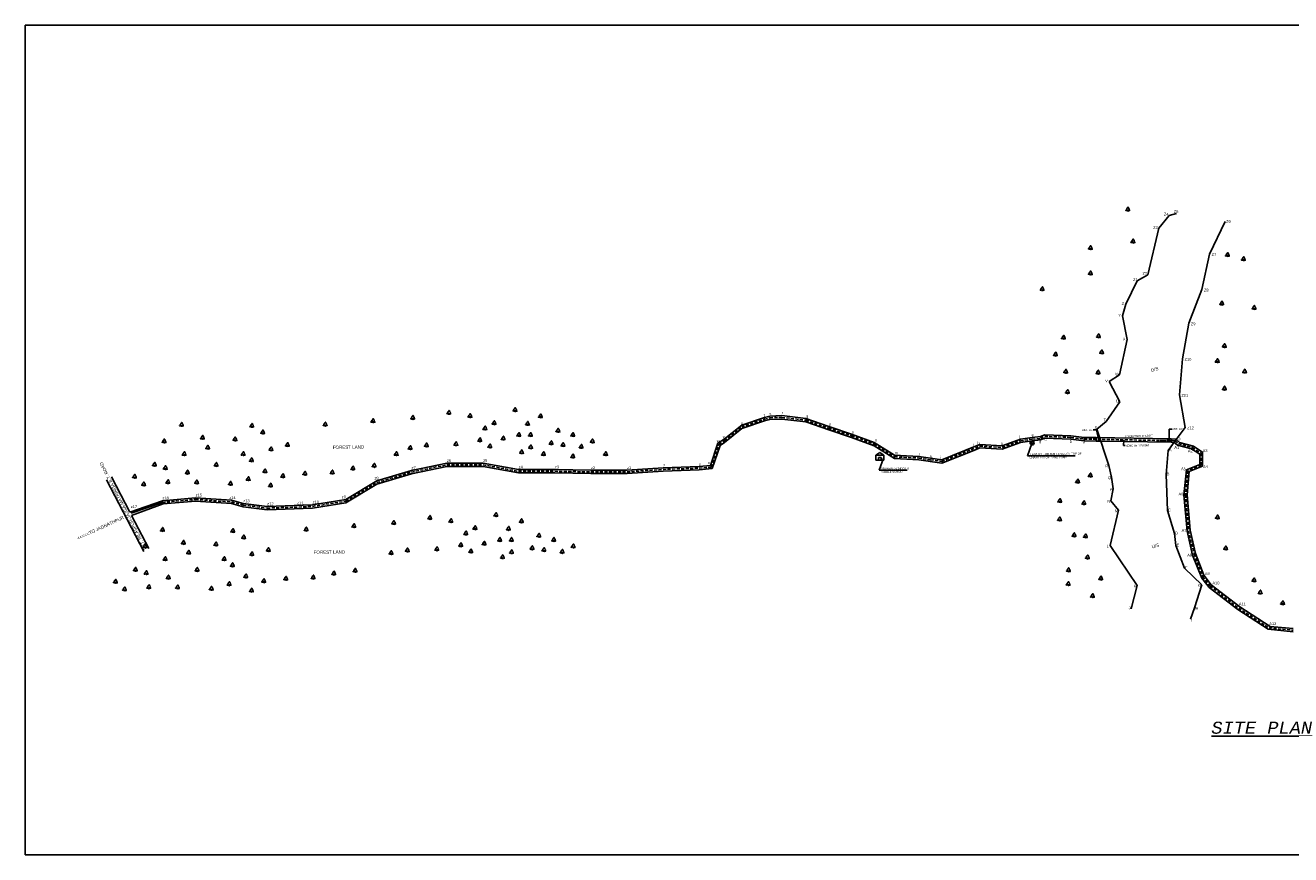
# Model space of a CAD drawing. Header units: metres. Extents: x -5857 to 752810, y -11552 to 2552808.
# Tile 2 of 8: x 16668 to 19819, y -11514 to -9448. Entities that reach past the tile are written whole.
import ezdxf

# ---------------------------------------------------------------- set-up
doc = ezdxf.new("R2010")
doc.units = ezdxf.units.M
doc.header["$MEASUREMENT"] = 0
doc.linetypes.add('DASHED', pattern=[0.75, 0.5, -0.25])
doc.dimstyles.get("Standard").update_dxf_attribs({"dimtxt": 0.18, "dimasz": 0.18, "dimexe": 0.18, "dimexo": 0.0625, "dimgap": 0.09, "dimtad": 0, "dimtih": 1, "dimtoh": 1, "dimdec": 4, "dimzin": 0, "dimdsep": 46, "dimtxsty": 'Standard', "dimcen": 0.09, "dimadec": 0, "dimazin": 0, "dimtfac": 1, "dimtdec": 4, "dimtofl": 0, "dimtmove": 0, "dimatfit": 3, "dimfxl": 1, "dimtolj": 1, "dimtzin": 0, "dimarcsym": 0})

# ---------------------------------------------------------------- blocks, each defined once
blk = doc.blocks.new('Tree - type 3 evergreen elevation')
for points in [[(22.0124, 137.721), (18.5475, 141.5624), (15.5282, 138.2446), (13.8028, 139.3505), (13.3714, 142.1153), (11.2148, 143.2214), (8.1954, 140.4564), (4.7447, 141.0094), (2.1567, 136.0326), (2.1567, 131.6088), (5.6074, 129.9499), (3.0193, 128.2909), (0.4313, 130.5029), (-6.9015, 123.3141), (-6.9015, 121.6552), (-9.9208, 119.9963), (-9.0581, 118.3373), (-6.9015, 115.0195), (-10.7835, 112.2546), (-14.6656, 115.0195), (-16.8222, 114.4665), (-17.6849, 112.2546), (-14.6656, 111.7016), (-14.2342, 107.2778), (-17.6065, 107.8307), (-21.5669, 103.9599), (-17.2536, 103.4069), (-18.9789, 97.8771), (-22.8609, 97.3241), (-27.1743, 94.5593), (-32.3504, 91.7944), (-32.7817, 94.0063), (-36.6638, 85.7116), (-29.7624, 87.3705), (-25.449, 84.6056), (-26.743, 77.9699), (-34.507, 75.205), (-37.9578, 77.4169), (-39.2518, 74.099), (-42.2711, 73.5461), (-44.8592, 70.2282), (-47.8786, 66.3574), (-43.9965, 63.0395), (-41.4085, 64.6985), (-44.3346, 59.8898), (-42.2089, 60.1377), (-42.5159, 55.7849), (-49.6039, 46.4502), (-58.2307, 45.8972), (-62.1127, 43.6853), (-68.5828, 36.4966), (-65.9947, 32.0727), (-50.0352, 32.6257), (-47.0159, 30.4138), (-39.6831, 33.7317), (-34.507, 22.6721), (-32.3504, 22.6721), (-22.4296, 34.8376), (-19.4102, 36.4966), (-17.2536, 33.7317), (-17.2536, 29.8608), (-13.8028, 28.7549), (-9.0581, 28.7549), (-7.3328, 32.6257), (-1.7254, 35.3906), (3.8821, 35.9436), (6.4701, 38.1555), (6.9014, 38.7085), (8.1954, 41.4734), (9.9208, 40.3674), (11.2148, 35.9436), (14.2341, 37.6025), (15.0968, 36.4966), (15.9595, 33.7317), (18.9789, 38.7085), (21.9982, 38.7085), (23.2922, 36.4966), (21.9982, 34.2847), (25.4489, 35.3906), (26.743, 33.7317), (29.7623, 35.9436), (32.7817, 34.8376), (38.8204, 28.7549), (41.4084, 27.6489), (43.5651, 25.437), (61.6813, 27.0959), (65.132, 23.7781), (67.7201, 24.884), (60.8186, 33.7317), (60.3873, 37.0495), (62.544, 40.3674), (58.662, 50.874), (56.5053, 50.874), (52.1919, 66.3574), (47.8785, 66.9103), (50.4665, 69.1222), (53.9172, 77.9699), (47.0158, 85.1586), (38.3891, 87.9235), (42.2711, 94.0063)], [(-12.9401, 28.7549), (-2.588, 22.1191), (0.8626, 17.6953), (1.7253, 11.6125), (0, 0)], [(-9.9208, 28.2019), (0, 23.2251), (3.4507, 19.9072), (4.7447, 15.4834), (8.6267, 27.0959), (6.4701, 37.6025)], [(34.5071, 33.1787), (27.1743, 18.2483), (9.0581, 10.5066), (7.7641, 3.8708), (8.1954, 0)], [(8.1954, 40.3674), (11.2148, 27.6489), (8.1954, 13.8245), (24.5862, 19.9072), (32.7817, 34.2847)], [(42.2711, 94.0063), (38.8204, 104.5129), (36.6637, 104.5129), (32.3503, 113.9135), (29.7623, 113.3605), (26.743, 113.3605), (24.5862, 117.7844), (25.8802, 123.8671), (29.331, 123.8671), (22.8609, 131.6088), (21.9982, 137.6916)]]:
    blk.add_lwpolyline(points)

msp = doc.modelspace()

# ---------------------------------------------------------------- linework, layer by layer
at = {"color": 6}
for p, q in [((16668.5, -11513.5), (16668.5, -9448)), ((16668.5, -9448), (21724.5, -9448)), ((18451.95364, -10444.0284), (18508.78625, -10424.79163)), ((18508.78625, -10424.79163), (18522.30921, -10421.16816)), ((18522.30921, -10421.16816), (18552.29094, -10420.12117)), ((18552.29094, -10420.12117), (18611.84371, -10427.43333)), ((18408, -10478.64103), (18451.95364, -10444.0284)), ((18409.21061, -10487.04103), (18451.95364, -10452.4284)), ((18451.95364, -10452.4284), (18508.78625, -10433.19163)), ((18508.78625, -10433.19163), (18522.30921, -10429.56816)), ((18522.30921, -10429.56816), (18552.29094, -10428.52117)), ((18552.29094, -10428.52117), (18611.84371, -10435.83333)), ((18611.84371, -10427.43333), (18668.47176, -10447.2642)), ((18611.84371, -10435.83333), (18668.47176, -10455.6642)), ((18668.47176, -10447.2642), (18725.43729, -10466.10375)), ((18668.47176, -10455.6642), (18725.43729, -10474.50375)), ((18392.86624, -10488.42864), (18408, -10478.64103)), ((18398.62663, -10494.54238), (18409.21061, -10487.04103)), ((18725.43729, -10466.10375), (18781.81885, -10486.62495)), ((18725.43729, -10474.50375), (18781.81885, -10495.02495)), ((18781.81885, -10486.62495), (18832.70174, -10518.42011)), ((19100.63232, -10495.10331), (19145.73756, -10478.68634)), ((19100.63232, -10503.50331), (19145.73756, -10487.08634)), ((19175.42334, -10474.35565), (19145.73756, -10478.68634)), ((19175.42334, -10482.75565), (19145.73756, -10487.08634)), ((18781.81885, -10495.02495), (18832.70174, -10526.82011)), ((18832.70174, -10518.42011), (18892.61951, -10521.56027)), ((18892.61951, -10521.56027), (18922.30528, -10525.89095)), ((18950.03279, -10529.7878), (19033.65472, -10496.51059)), ((18950.03279, -10538.1878), (19033.65472, -10504.91059)), ((19044.72518, -10491.87972), (19100.63232, -10495.10331)), ((19044.72518, -10500.27972), (19100.63232, -10503.50331)), ((17629.93457, -10556.63764), (17718.06462, -10538.38678)), ((17629.93457, -10565.03764), (17718.06462, -10546.78678)), ((17718.06462, -10538.38678), (17808.06462, -10538.38678)), ((17718.06462, -10546.78678), (17808.06462, -10546.78678)), ((17808.06462, -10538.38678), (17896.61427, -10554.47898)), ((17808.06462, -10546.78678), (17896.61427, -10562.87898)), ((18166.60057, -10556.0497), (18256.38133, -10549.77161)), ((18256.38133, -10549.77161), (18346.32651, -10546.63066)), ((18346.32651, -10546.63066), (18374.53059, -10544.36803)), ((18346.32651, -10555.03066), (18378.12978, -10551.95788)), ((18832.70174, -10526.82011), (18892.61951, -10529.96027)), ((18892.61951, -10529.96027), (18922.30528, -10534.29095)), ((17466.58549, -10628.85351), (17543.73054, -10582.50008)), ((17543.73054, -10582.50008), (17629.93457, -10556.63764)), ((17543.73054, -10590.90008), (17629.93457, -10565.03764)), ((17896.61427, -10554.47898), (17986.61427, -10554.47898)), ((17896.61427, -10562.87898), (17986.61427, -10562.87898)), ((17986.61427, -10554.47898), (18076.60057, -10556.0497)), ((17986.61427, -10562.87898), (18076.60057, -10564.4497)), ((18076.60057, -10556.0497), (18166.60057, -10556.0497)), ((18076.60057, -10564.4497), (18166.60057, -10564.4497)), ((18166.60057, -10564.4497), (18256.38133, -10558.17161)), ((18256.38133, -10558.17161), (18346.32651, -10555.03066)), ((17466.58549, -10637.25351), (17543.73054, -10590.90008)), ((17010.05706, -10632.14812), (17092.42782, -10624.55188)), ((17011.88735, -10639.59817), (17092.42782, -10632.95188)), ((17092.42782, -10624.55188), (17182.20858, -10630.82996)), ((17092.42782, -10632.95188), (17182.20858, -10639.22996)), ((17182.20858, -10630.82996), (17211.18636, -10638.59453)), ((17182.20858, -10639.22996), (17211.18636, -10646.99453)), ((17211.18636, -10638.59453), (17270.70002, -10646.21841)), ((17211.18636, -10646.99453), (17270.70002, -10654.61841)), ((17270.70002, -10646.21841), (17360.6452, -10643.07745)), ((17360.6452, -10643.07745), (17383.61967, -10641.994)), ((17383.61967, -10641.994), (17466.58549, -10628.85351)), ((17383.61967, -10650.394), (17466.58549, -10637.25351)), ((17270.70002, -10654.61841), (17360.6452, -10651.47745)), ((17360.6452, -10651.47745), (17383.61967, -10650.394)), ((21724.5, -11513.5), (16668.5, -11513.5))]:
    msp.add_line(p, q, dxfattribs=at)
at = {"color": 3}
for p, q in [((19490.61051, -9952.85377), (19515.78332, -9921.76793)), ((19515.78332, -9921.76793), (19534.5, -9917)), ((19463.00454, -10069.63523), (19490.61051, -9952.85377)), ((19655.27685, -9936.94264), (19616.81465, -10018.31007)), ((19616.81465, -10018.31007), (19597.64191, -10106.24417)), ((19436.76595, -10084.17952), (19463.00454, -10069.63523)), ((19408.27182, -10142.60114), (19436.76595, -10084.17952)), ((19597.64191, -10106.24417), (19564.9493, -10190.09638)), ((19399.85182, -10171.39529), (19408.27182, -10142.60114)), ((19411.30036, -10230.29293), (19399.85182, -10171.39529)), ((19564.9493, -10190.09638), (19549.32097, -10278.72908)), ((19392.12763, -10318.22703), (19411.30036, -10230.29293)), ((19549.32097, -10278.72908), (19541.47695, -10368.3866)), ((19541.47695, -10368.3866), (19555.76819, -10449.43628)), ((19336.24951, -10453.871), (19358.99354, -10434.30805)), ((18374.53059, -10544.36803), (18392.86624, -10488.42864)), ((19196.07074, -10472.29477), (19175.42334, -10474.35565)), ((19196.07074, -10480.69477), (19175.42334, -10482.75565)), ((19206.42773, -10467.53108), (19196.07074, -10472.29477)), ((19206.42773, -10475.93108), (19196.07074, -10480.69477)), ((19271.67513, -10470.15169), (19206.42773, -10467.53108)), ((19271.67513, -10478.55169), (19206.42773, -10475.93108)), ((19271.67513, -10470.15169), (19304.53457, -10474.33766)), ((19271.67513, -10478.55169), (19304.53457, -10482.73766)), ((19334.48712, -10483.26166), (19304.53457, -10482.73766)), ((19304.60787, -10474.33894), (19304.60787, -10482.73894)), ((19304.60787, -10474.33894), (19334.6033, -10474.86252)), ((19334.48712, -10483.26166), (19344.02856, -10483.26166)), ((19334.53, -10479.06188), (19334.6033, -10474.86252)), ((19334.53, -10479.06188), (19334.53, -10483.26166)), ((19334.6033, -10474.86252), (19521.50152, -10478.12548)), ((19521.50152, -10486.52548), (19344.02856, -10483.26166)), ((19344.17228, -10475.02958), (19344.10454, -10483.26305)), ((19512.00297, -10477.95965), (19512.00297, -10486.35079)), ((19521.50152, -10482.32548), (19521.50152, -10478.12548)), ((19531.5, -10478.3), (19521.50152, -10478.12548)), ((19521.50152, -10482.32548), (19521.50152, -10486.52548)), ((19521.50152, -10482.32548), (19521.50152, -10486.52548)), ((19528.48674, -10486.6474), (19521.50152, -10486.52548)), ((19531.5, -10478.3), (19534.0448, -10479.03288)), ((18398.62663, -10494.54238), (18378.12978, -10551.95788)), ((19033.65472, -10496.51059), (19044.72518, -10491.87972)), ((19033.65472, -10504.91059), (19044.72518, -10500.27972)), ((19592.33534, -10541.46753), (19592.56479, -10516.36429)), ((19599.32022, -10546.13235), (19599.14909, -10511.14826)), ((18950.03279, -10538.1878), (18921.47522, -10534.16986)), ((18922.30528, -10525.89095), (18950.03279, -10529.7878)), ((19558.94817, -10554.96659), (19592.33534, -10541.46753)), ((19566.00847, -10559.51764), (19599.32022, -10546.13235)), ((16870.38819, -10580.16137), (16963.38819, -10758.66137)), ((16882.7065, -10572.08989), (16928.58613, -10660.14919)), ((16928.77938, -10660.52011), (17010.05706, -10632.14812)), ((17009.74366, -10635.98644), (16932.32797, -10662.90588)), ((16932.95902, -10668.54231), (17011.88735, -10639.59817)), ((16932.95902, -10668.54231), (16975.7065, -10750.58989))]:
    msp.add_line(p, q, dxfattribs=at)
at = {"color": 4}
for p, q in [((19367.169, -10334.87236), (19392.12763, -10318.22703)), ((19393.665, -10385.3398), (19367.169, -10334.87236)), ((19358.99354, -10434.30805), (19393.665, -10385.3398)), ((19555.76819, -10449.43628), (19531.5, -10482.5)), ((19528.48674, -10486.6474), (19536.80948, -10493.67605)), ((19533.98516, -10479.11415), (19541.76333, -10486.89232)), ((19541.76333, -10486.89232), (19576.53666, -10496.20981)), ((19536.80948, -10493.67605), (19571.58281, -10502.99353)), ((19571.58281, -10502.99353), (19592.56479, -10516.36429)), ((19576.53666, -10496.20981), (19599.14909, -10511.14826)), ((19558.94817, -10554.96659), (19552.52758, -10616.96588)), ((19566.00847, -10559.51764), (19560.92758, -10616.96588)), ((19552.52758, -10616.96588), (19560.64318, -10708.10921)), ((19560.92758, -10616.96588), (19568.66395, -10705.67861)), ((19560.64318, -10708.10921), (19574.41887, -10767.16384)), ((19568.66395, -10705.67861), (19581.71844, -10763.00738)), ((19574.41887, -10767.16384), (19597.10203, -10824.49831)), ((19581.71844, -10763.00738), (19602.05589, -10817.71458)), ((19597.10203, -10824.49831), (19615.98165, -10847.81269)), ((19602.05589, -10817.71458), (19620.9355, -10841.02896)), ((19615.98165, -10847.81269), (19686.90261, -10903.22222)), ((19620.9355, -10841.02896), (19691.85647, -10896.4385)), ((19691.85647, -10896.4385), (19767.33682, -10945.45601)), ((19686.90261, -10903.22222), (19762.38296, -10952.23973)), ((19762.38296, -10952.23973), (19824.59514, -10958.5841)), ((19767.33682, -10945.45601), (19824.59514, -10950.1841))]:
    msp.add_line(p, q, dxfattribs=at)
at = {"color": 2}
for p, q in [((19365.6206, -10543.89455), (19336.24951, -10453.871)), ((19531.5, -10482.5), (19513.86644, -10506.77051)), ((19513.89061, -10506.73725), (19508.66126, -10566.50893)), ((19372.36913, -10573.12565), (19365.6206, -10543.89455)), ((19377.06217, -10602.7563), (19372.36913, -10573.12565)), ((19508.66126, -10566.50893), (19511.80222, -10656.4541)), ((19371.3379, -10632.20512), (19377.06217, -10602.7563)), ((19389.80774, -10655.84544), (19371.3379, -10632.20512)), ((19369.56215, -10743.53875), (19389.80774, -10655.84544)), ((19511.80222, -10656.4541), (19529.34452, -10713.83239)), ((19529.34452, -10713.83239), (19533.0006, -10743.60877)), ((19436.66529, -10843.02326), (19369.56215, -10743.53875)), ((19533.0006, -10743.60877), (19554.20909, -10799.73542)), ((19554.20909, -10799.73542), (19597.15066, -10841.64033)), ((19421.13615, -10900.9788), (19436.66529, -10843.02326)), ((19597.15066, -10841.64033), (19579.60835, -10899.01862)), ((19579.60835, -10899.01862), (19568.85732, -10927.02603))]:
    msp.add_line(p, q, dxfattribs=at)
for p, q in [((18785.50003, -10518.87422), (18796.04691, -10512.07734)), ((18785.50003, -10530.59297), (18785.50003, -10518.87422)), ((18785.50003, -10518.87422), (18806.12503, -10518.87422)), ((18796.04691, -10512.07734), (18806.12503, -10518.87422)), ((18806.12503, -10518.87422), (18806.12503, -10530.59297)), ((18785.50003, -10530.59297), (18806.12503, -10530.59297)), ((18792.73805, -10530.59297), (18792.73805, -10524.44313)), ((18792.73805, -10524.44313), (18798.89473, -10524.44313)), ((18798.89473, -10524.44313), (18798.89473, -10530.59297))]:
    msp.add_line(p, q)
at = {"linetype": 'DASHED', "ltscale": 15}
for points in [[(17009.74366, -10635.98644), (17092.42782, -10628.75252), (17182.20858, -10635.0306), (17211.18636, -10642.79517), (17270.70002, -10650.41905), (17360.6452, -10647.27809), (17383.61967, -10646.19464), (17466.58549, -10633.05415), (17543.73054, -10586.70072), (17629.93457, -10560.83828), (17718.06462, -10542.58742), (17808.06462, -10542.58742), (17896.61427, -10558.67962), (17986.61427, -10558.67962), (18076.60057, -10560.25034), (18166.60057, -10560.25034), (18256.38133, -10553.97225), (18346.32651, -10550.8313), (18376.21235, -10548.21663), (18395.74644, -10491.48551), (18409.21061, -10482.84167), (18451.95364, -10448.22904), (18508.78625, -10428.99227), (18522.30921, -10425.3688), (18552.29094, -10424.32181), (18611.84371, -10431.63397), (18668.47176, -10451.46484), (18725.43729, -10470.30439), (18781.81885, -10490.82559), (18832.70174, -10522.62075), (18892.61951, -10525.76091), (18922.30528, -10530.09159), (18950.03279, -10533.98844), (19033.65472, -10500.71123), (19044.72518, -10496.08036), (19100.63232, -10499.30394), (19145.73756, -10482.88698), (19175.42334, -10478.55629), (19196.07074, -10476.49541), (19206.42773, -10471.73172), (19271.67513, -10474.35233), (19304.53457, -10478.5383)], [(19531.5, -10482.5), (19501.50457, -10481.97643), (19492.00602, -10481.81063), (19334.53, -10479.06188), (19304.53457, -10478.5383)], [(19531.5, -10482.5), (19539.27817, -10490.27817), (19574.0515, -10499.59566), (19595.85694, -10513.75628), (19595.85694, -10543.75628), (19562.47832, -10557.24211), (19556.72758, -10616.96588), (19564.57159, -10706.62341), (19578.06866, -10765.08561), (19599.57073, -10821.10044), (19618.45034, -10844.41482), (19689.37131, -10899.82435), (19764.85166, -10948.84186), (19824.59514, -10954.3841)]]:
    msp.add_lwpolyline(points, dxfattribs=at)
at = {"color": 3}
for centre, radius in [((19175.00672, -10488), 5.02561), ((19175.00672, -10487.70573), 2.70718)]:
    msp.add_circle(centre, radius, dxfattribs=at)

# ---------------------------------------------------------------- block references
at = {"xscale": 0.0732421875, "yscale": 0.0732421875, "zscale": 0.0732421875}
for p in [(19412.88236, -9911.43097), (19425.88236, -9990.93097), (19319.88236, -10007.43097), (19661.14619, -10024.54502), (19700.88236, -10034.93097), (19319.88236, -10070.43097), (19199.88236, -10109.93097), (19646.88236, -10145.43097), (19727.38236, -10156.43097), (19252.88236, -10230.43097), (19339.88236, -10226.93097), (19232.88236, -10272.43097), (19347.88236, -10266.93097), (19653.38236, -10251.43097), (19635.88236, -10288.93097), (19258.38236, -10315.43097), (19338.88236, -10317.43097), (19703.75799, -10315.00177), (19262.88236, -10365.93097), (19653.38236, -10357.43097), (17632.8336, -10430.34907), (17722.8336, -10417.84907), (17775.3336, -10425.84907), (17887.3336, -10410.84907), (17950.8336, -10426.34907), (17057.3336, -10447.84907), (17232.3336, -10450.34907), (17259.3336, -10466.34907), (17414.8336, -10446.84907), (17533.8336, -10438.34907), (17812.56007, -10456.6722), (17835.3336, -10443.34907), (17918.74739, -10445.12037), (17994.3336, -10462.34907), (17013.8336, -10488.84907), (17109.3336, -10479.84907), (17190.3336, -10483.84907), (17320.8336, -10497.84907), (17666.8336, -10498.84907), (17740.3336, -10495.84907), (17799.8336, -10485.84907), (17858.08035, -10481.89883), (17896.8336, -10472.84907), (17925.8336, -10472.84907), (17977.3336, -10493.34907), (18006.8336, -10497.84907), (18031.3336, -10472.84907), (18079.8336, -10488.84907), (17063.8336, -10520.50002), (17122.3336, -10504.34907), (17210.8336, -10520.50002), (17279.8336, -10508.34907), (17591.8336, -10520.50002), (17626.3336, -10505.34907), (17824.8336, -10501.34907), (17903.8336, -10515.84907), (17926.3336, -10503.34907), (17958.3336, -10520.50002), (18031.3336, -10526.34907), (18052.3336, -10502.34907), (18113.02314, -10520.50002), (16989.8336, -10546.84907), (17016.8336, -10555.34907), (17143.3336, -10547.34907), (17231.3336, -10535.84907), (17264.8336, -10563.34907), (17483.8336, -10556.34907), (17536.8336, -10549.34907), (16940.3336, -10576.84907), (17023.3336, -10590.34907), (17071.8336, -10566.34907), (17094.8336, -10590.84907), (17178.8336, -10594.34907), (17223.3336, -10582.84907), (17309.3336, -10575.34907), (17364.3336, -10569.34907), (17432.3336, -10566.34907), (19288.17506, -10588.68993), (19319.67506, -10573.68993), (16962.8336, -10595.84907), (17278.8336, -10598.84907), (19243.62053, -10637.18993), (19303.67506, -10642.68993), (17675.3336, -10679.34907), (17727.8336, -10687.34907), (17839.8336, -10672.34907), (17903.3336, -10687.84907), (19243.17506, -10683.18993), (19636.05099, -10678.21069), (17009.8336, -10709.34907), (17184.8336, -10711.84907), (17367.3336, -10708.34907), (17486.3336, -10699.84907), (17585.3336, -10691.84907), (17765.06007, -10718.1722), (17787.8336, -10704.84907), (17871.24739, -10706.62037), (16966.3336, -10750.34907), (17061.8336, -10741.34907), (17142.8336, -10745.34907), (17211.8336, -10727.84907), (17752.3336, -10747.34907), (17810.58035, -10743.39883), (17849.3336, -10734.34907), (17878.3336, -10734.34907), (17946.8336, -10723.84907), (17983.8336, -10734.34907), (18032.3336, -10750.34907), (19279.17506, -10722.68993), (19307.67506, -10725.18993), (17016.3336, -10782.00002), (17074.8336, -10765.84907), (17163.3336, -10782.00002), (17232.3336, -10769.84907), (17273.3336, -10759.34907), (17578.8336, -10766.84907), (17619.3336, -10760.34907), (17692.8336, -10757.34907), (17777.3336, -10762.84907), (17856.3336, -10777.34907), (17878.8336, -10764.84907), (17929.8336, -10754.84907), (17959.3336, -10759.34907), (18004.8336, -10763.84907), (19312.67506, -10777.68993), (19656.55099, -10755.21069), (16942.3336, -10808.34907), (17095.8336, -10808.84907), (17183.8336, -10797.34907), (17489.3336, -10810.84907), (19265.17506, -10809.68993), (16892.8336, -10838.34907), (16969.3336, -10816.84907), (17024.3336, -10827.84907), (17175.8336, -10844.34907), (17217.3336, -10824.84907), (17261.8336, -10836.84907), (17316.8336, -10830.84907), (17384.8336, -10827.84907), (17436.3336, -10817.84907), (19264.67506, -10844.18993), (19345.67506, -10830.18993), (19727.05099, -10834.71069), (16915.3336, -10857.34907), (16975.8336, -10851.84907), (17047.3336, -10852.34907), (17131.3336, -10855.84907), (17231.3336, -10860.34907), (19325.17506, -10874.18993), (19742.55099, -10865.21069), (19798.55099, -10891.71069)]:
    msp.add_blockref('Tree - type 3 evergreen elevation', p, dxfattribs=at)

# ---------------------------------------------------------------- texts
at = {"attachment_point": 1}
for s, insert, char_height, width, rotation in [('{\\fArial|b0|i0|c0|p34;Z4}', (19502.99679, -9914.98204), 7, 4.9474026, 359.73440878), ('{\\fArial|b0|i0|c0|p34;Z5}', (19527.71346, -9908.21411), 7, 4.9474026, 359.73440878), ('{\\fArial|b0|i0|c0|p34;Z3}', (19476.32397, -9948.06788), 7, 4.9474026, 359.73440878), ('{\\fArial|b0|i0|c0|p34;Z6}', (19658.00531, -9932.65447), 7, 4.9474026, 359.73440878), ('{\\fArial|b0|i0|c0|p34;Z7}', (19622.0431, -10015.5219), 7, 4.9474026, 359.73440878), ('{\\fArial|b0|i0|c0|p34;Z1}', (19426.47941, -10077.89364), 7, 4.9474026, 359.73440878), ('{\\fArial|b0|i0|c0|p34;Z2}', (19449.718, -10062.34935), 7, 4.9474026, 359.73440878), ('{\\fArial|b0|i0|c0|p34;Z8}', (19602.87036, -10103.956), 7, 4.9474026, 359.73440878), ('{\\fArial|b0|i0|c0|p34;Z}', (19397.98529, -10137.81525), 7, 4.9474026, 359.73440878), ('{\\fArial|b0|i0|c0|p34;Y}', (19389.56528, -10166.60941), 7, 4.9474026, 359.73440878), ('{\\fArial|b0|i0|c0|p34;Z9}', (19570.17775, -10187.80821), 7, 4.9474026, 359.73440878), ('{\\fArial|b0|i0|c0|p34;X}', (19401.01382, -10225.50704), 7, 4.9474026, 359.73440878), ('{\\fArial|b0|i0|c0|p34;D/S}', (19469.95097, -10304.24417), 8, 4.9474026, 18.43816049), ('{\\fArial|b0|i0|c0|p34;Z10}', (19554.54942, -10276.44091), 7, 4.9474026, 359.73440878), ('{\\fArial|b0|i0|c0|p34;V}', (19356.88247, -10330.08647), 7, 4.9474026, 359.73440878), ('{\\fArial|b0|i0|c0|p34;W}', (19381.84109, -10313.44114), 7, 4.9474026, 359.73440878), ('{\\fArial|b0|i0|c0|p34;U}', (19383.37846, -10380.55391), 7, 4.9474026, 359.73440878), ('{\\fArial|b0|i0|c0|p34;Z11}', (19546.7054, -10366.09843), 7, 4.9474026, 359.73440878), ('{\\fArial|b0|i0|c0|p34;t}', (18506.49443, -10415.44485), 7, 4.9474026, 359.73440878), ('{\\fArial|b0|i0|c0|p34;s}', (18520.91627, -10411.78999), 7, 4.9474026, 359.73440878), ('{\\fArial|b0|i0|c0|p34;r}', (18551.41627, -10409.28999), 7, 4.9474026, 359.73440878), ('{\\fArial|b0|i0|c0|p34;q}', (18611.91627, -10417.78999), 7, 4.9474026, 359.73440878), ('{\\fArial|b0|i0|c0|p34;T}', (19353.207, -10427.02217), 7, 4.9474026, 359.73440878), ('{\\fArial|b0|i0|c0|p34;u}', (18449.91627, -10434.78999), 7, 4.9474026, 359.73440878), ('{\\fArial|b0|i0|c0|p34;p}', (18669.56918, -10438.42924), 7, 4.9474026, 359.73440878), ('{\\fArial|b0|i0|c0|p34;S}', (19330.46297, -10446.58512), 7, 4.9474026, 359.73440878), ('{\\fArial|b0|i0|c0|p34;Z12}', (19560.99665, -10447.14811), 7, 4.9474026, 359.73440878), ('{\\fArial|b0|i0|c0|p34;w}', (18389.91627, -10479.28999), 7, 4.9474026, 359.73440878), ('{\\fArial|b0|i0|c0|p34;v}', (18404.87022, -10469.36645), 7, 4.9474026, 359.73440878), ('{\\fArial|b0|i0|c0|p34;o}', (18726.53471, -10457.26878), 7, 4.9474026, 359.73440878), ('{\\fArial|b0|i0|c0|p34;n}', (18782.91627, -10477.78999), 7, 4.9474026, 359.73440878), ('{\\fArial|b0|i0|c0|p34;i}', (19029.01999, -10488.79335), 7, 4.9474026, 359.73440878), ('{\\fArial|b0|i0|c0|p34;h}', (19039.02194, -10484.60944), 7, 4.9474026, 359.73440878), ('{\\fArial|b0|i0|c0|p34;g}', (19096.92908, -10485.83303), 7, 4.9474026, 359.73440878), ('{\\fArial|b0|i0|c0|p34;f}', (19142.03433, -10470.41606), 7, 4.9474026, 359.73440878), ('{\\fArial|b0|i0|c0|p34;e}', (19173.7201, -10464.58538), 7, 4.9474026, 359.73440878), ('{\\fArial|b0|i0|c0|p34;d}', (19192.3675, -10481.68644), 7, 4.9474026, 359.73440878), ('{\\fArial|b0|i0|c0|p34;c}', (19205.727, -10475.69836), 7, 4.9474026, 359.73440878), ('{\\fArial|b0|i0|c0|p34;b}', (19268.4744, -10480.81896), 7, 4.9474026, 359.73440878), ('{\\fArial|b0|i0|c0|p34;a}', (19301.4744, -10481.81896), 7, 4.9474026, 359.73440878), ('{\\fArial|b0|i0|c0|p34;O}', (19535.18759, -10477.43909), 7, 4.9474026, 36.60430643), ('{\\fArial|b0|i0|c0|p34;FOREST LAND}', (17433.81865, -10494.81984), 8, 130.5056279, 0.60067131), ('{\\fArial|b0|i0|c0|p34;m}', (18832.91627, -10509.78999), 7, 4.9474026, 359.73440878), ('{\\fArial|b0|i0|c0|p34;l}', (18893.41627, -10513.28999), 7, 4.9474026, 359.73440878), ('{\\fArial|b0|i0|c0|p34;k}', (18921.10204, -10518.12068), 7, 4.9474026, 359.73440878), ('{\\fArial|b0|i0|c0|p34;j}', (18946.32955, -10520.51752), 7, 4.9474026, 359.73440878), ('{\\fArial|b0|i0|c0|p34;T.B.M. R.L. 100.00M TAKEN ON TOP OF CHABUTRA OF HAND PUMP}', (19168.1289, -10513.6335), 5, 130.5056279, 0.60067131), ('{\\fArial|b0|i0|c0|p34;A}', (19515.48382, -10501.91596), 7, 4.9474026, 359.73440878), ('{\\fArial|b0|i0|c0|p34;A1}', (19529.08621, -10495.75874), 7, 4.9474026, 359.73440878), ('{\\fArial|b0|i0|c0|p34;A2}', (19562.85954, -10504.57622), 7, 4.9474026, 359.73440878), ('{\\fArial|b0|i0|c0|p34;A3}', (19599.66498, -10503.73684), 7, 4.9474026, 359.73440878), ('{\\fArial|b0|i0|c0|p34;z7}', (17630.07821, -10546.5867), 7, 4.9474026, 359.73440878), ('{\\fArial|b0|i0|c0|p34;z6}', (17718.20827, -10528.33584), 7, 4.9474026, 359.73440878), ('{\\fArial|b0|i0|c0|p34;z5}', (17808.20827, -10528.33584), 7, 4.9474026, 359.73440878), ('{\\fArial|b0|i0|c0|p34;z4}', (17896.75792, -10544.42804), 7, 4.9474026, 359.73440878), ('{\\fArial|b0|i0|c0|p34;z3}', (17986.75792, -10544.42804), 7, 4.9474026, 359.73440878), ('{\\fArial|b0|i0|c0|p34;z2}', (18076.74421, -10545.99876), 7, 4.9474026, 359.73440878), ('{\\fArial|b0|i0|c0|p34;z1}', (18166.74421, -10545.99876), 7, 4.9474026, 359.73440878), ('{\\fArial|b0|i0|c0|p34;z}', (18256.52498, -10539.72068), 7, 4.9474026, 359.73440878), ('{\\fArial|b0|i0|c0|p34;y}', (18345.47015, -10537.57972), 7, 4.9474026, 359.73440878), ('{\\fArial|b0|i0|c0|p34;x}', (18367.91627, -10533.78999), 7, 4.9474026, 359.73440878), ('{\\fArial|b0|i0|c0|p34;PRIMARY SCHOOL &\\PMIDDLE SCHOOL}', (18798.60342, -10549.70004), 5, 130.5056279, 0.60067131), ('{\\fArial|b0|i0|c0|p34;R}', (19356.91987, -10541.86119), 7, 4.9474026, 359.73440878), ('{\\fArial|b0|i0|c0|p34;A5}', (19545.64825, -10549.19091), 7, 4.9474026, 359.73440878), ('{\\fArial|b0|i0|c0|p34;A4}', (19600.66498, -10543.73684), 7, 4.9474026, 359.73440878), ('{\\fArial|b0|i0|c0|p34;EXT. BILASPUR-JAJGA-MATRINGA B.T. ROAD}', (16964.02432, -10755.02817), 8, 258.4479698, 117.12466966), ('{\\fArial|b0|i0|c0|p34;z8}', (17537.87419, -10572.44915), 7, 4.9474026, 359.73440878), ('{\\fArial|b0|i0|c0|p34;Q}', (19363.6684, -10571.09229), 7, 4.9474026, 359.73440878), ('{\\fArial|b0|i0|c0|p34;B}', (19510.27865, -10561.65438), 7, 4.9474026, 359.73440878), ('{\\fArial|b0|i0|c0|p34;z15}', (17092.57146, -10614.50094), 7, 4.9474026, 359.73440878), ('{\\fArial|b0|i0|c0|p34;P}', (19368.36144, -10600.72294), 7, 4.9474026, 359.73440878), ('{\\fArial|b0|i0|c0|p34;A6}', (19539.3975, -10611.91468), 7, 4.9474026, 359.73440878), ('{\\fArial|b0|i0|c0|p34;z17}', (16931.06413, -10643.23357), 7, 4.9474026, 359.73440878), ('{\\fArial|b0|i0|c0|p34;z16}', (17009.8873, -10621.73487), 7, 4.9474026, 359.73440878), ('{\\fArial|b0|i0|c0|p34;z14}', (17176.35223, -10620.77902), 7, 4.9474026, 359.73440878), ('{\\fArial|b0|i0|c0|p34;z13}', (17211.33, -10628.5436), 7, 4.9474026, 359.73440878), ('{\\fArial|b0|i0|c0|p34;z12}', (17270.84367, -10636.16747), 7, 4.9474026, 359.73440878), ('{\\fArial|b0|i0|c0|p34;z11}', (17345.28884, -10634.02652), 7, 4.9474026, 359.73440878), ('{\\fArial|b0|i0|c0|p34;z10}', (17383.76331, -10631.94307), 7, 4.9474026, 359.73440878), ('{\\fArial|b0|i0|c0|p34;z9}', (17456.22913, -10618.80257), 7, 4.9474026, 359.73440878), ('{\\fArial|b0|i0|c0|p34;N}', (19362.63717, -10630.17175), 7, 4.9474026, 359.73440878), ('{\\fArial|b0|i0|c0|p34;<<<<<TO JAGNATHPUR}', (16796.30164, -10722.44366), 8, 129.2799857, 24.75832413), ('{\\fArial|b0|i0|c0|p34;M}', (19381.10701, -10653.81208), 7, 4.9474026, 359.73440878), ('{\\fArial|b0|i0|c0|p34;C}', (19513.4196, -10651.59955), 7, 4.9474026, 359.73440878), ('{\\fArial|b0|i0|c0|p34;D}', (19530.9619, -10708.97784), 7, 4.9474026, 359.73440878), ('{\\fArial|b0|i0|c0|p34;A7}', (19547.24152, -10702.57221), 7, 4.9474026, 359.73440878), ('{\\fArial|b0|i0|c0|p34;L}', (19360.86142, -10741.50538), 7, 4.9474026, 359.73440878), ('{\\fArial|b0|i0|c0|p34;U/S}', (19471.89244, -10743.54973), 8, 4.9474026, 18.43816049), ('{\\fArial|b0|i0|c0|p34;E}', (19534.61798, -10738.75422), 7, 4.9474026, 359.73440878), ('{\\fArial|b0|i0|c0|p34;FOREST LAND}', (17386.31865, -10756.31984), 8, 130.5056279, 0.60067131), ('{\\fArial|b0|i0|c0|p34;A8}', (19560.99529, -10763.96855), 7, 4.9474026, 359.73440878), ('{\\fArial|b0|i0|c0|p34;F}', (19555.82647, -10794.88086), 7, 4.9474026, 359.73440878), ('{\\fArial|b0|i0|c0|p34;A9}', (19604.99736, -10809.98338), 7, 4.9474026, 359.73440878), ('{\\fArial|b0|i0|c0|p34;A10}', (19623.87698, -10833.29776), 7, 4.9474026, 359.73440878), ('{\\fArial|b0|i0|c0|p34;K}', (19427.96456, -10840.98989), 7, 4.9474026, 359.73440878), ('{\\fArial|b0|i0|c0|p34;G}', (19587.76804, -10839.28578), 7, 4.9474026, 359.73440878), ('{\\fArial|b0|i0|c0|p34;J}', (19415.25353, -10895.12425), 7, 4.9474026, 359.73440878), ('{\\fArial|b0|i0|c0|p34;H}', (19581.72574, -10896.66407), 7, 4.9474026, 359.73440878), ('{\\fArial|b0|i0|c0|p34;A11}', (19689.79794, -10885.70729), 7, 4.9474026, 359.73440878), ('{\\fArial|b0|i0|c0|p34;I}', (19571.4747, -10926.17148), 7, 4.9474026, 359.73440878), ('{\\fArial|b0|i0|c0|p34;A12}', (19765.27829, -10934.7248), 7, 4.9474026, 359.73440878)]:
    msp.add_mtext(s, dxfattribs=dict(at, insert=insert, char_height=char_height, width=width, rotation=rotation))
at = {"char_height": 5, "attachment_point": 1}
for s, insert, width in [('{\\fArial|b0|i0|c0|p34;ABT. A1}', (19299.08644, -10453.08601), 24.7771487), ('{\\fArial|b0|i0|c0|p34;ABT. A2}', (19523.08644, -10451.08601), 66.2186903)]:
    msp.add_mtext(s, dxfattribs=dict(at, insert=insert, width=width))
at = {"char_height": 5, "attachment_point": 1, "rotation": 1.15752599}
for s, insert in [('{\\fArial|b0|i0|c0|p34;PROPOSED BRIDGE}', (19407.14313, -10468.97394)), ('{\\fArial|b0|i0|c0|p34;LENGTH 168.00M}', (19407.87071, -10492.5513))]:
    msp.add_mtext(s, dxfattribs=dict(at, insert=insert))
at = {"insert": (19621.0704, -11182.24268), "char_height": 30, "attachment_point": 1}
msp.add_mtext('{\\fCourier New|b0|i1|c0|p49;\\LSITE PLAN}', dxfattribs=at)

# ---------------------------------------------------------------- leaders
for points in [[(19340.09094, -10478.1669), (19334.99983, -10455.46292), (19326.86359, -10455.5)], [(19516.09094, -10480.6669), (19516, -10453.5), (19523, -10453.5)], [(19174.50251, -10489.86944), (19163.52548, -10519.93346), (19282, -10520)], [(18804.97702, -10525.93598), (18794, -10556), (18863.49951, -10556.03903)]]:
    msp.add_leader(points, dimstyle='Standard', override={"dimasz": 8})
at = {"ltscale": 6}
msp.add_leader([(19403.11426, -10481.03494), (19402.76978, -10494.49668), (19406.5, -10494.5)], dimstyle='Standard', override={"dimasz": 5, "dimgap": 0.09, "dimtad": 0}, dxfattribs=at)

doc.saveas('drawing.dxf')
